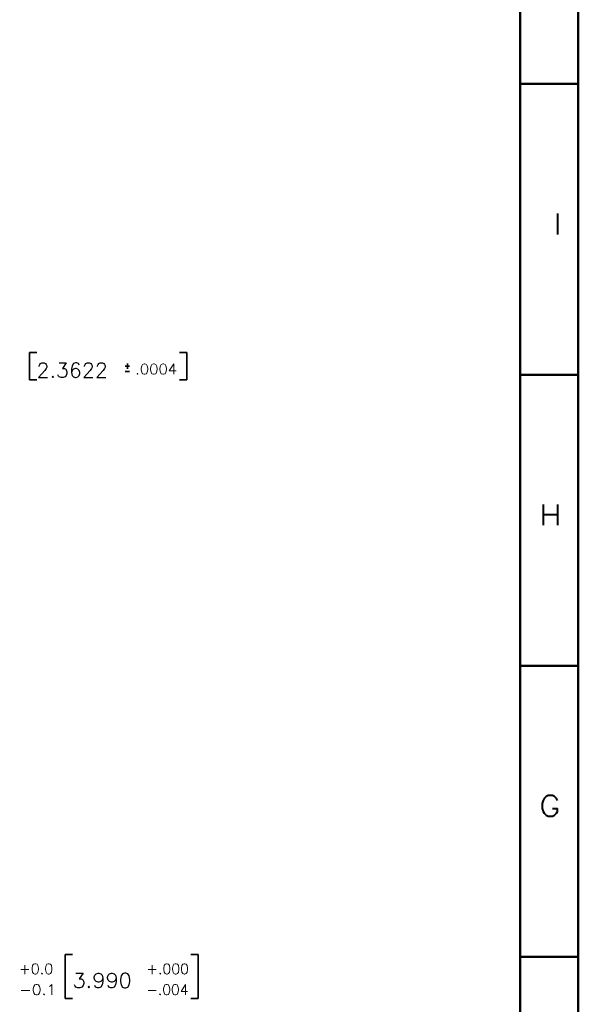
# Model space of a CAD drawing. Header units: millimetres. Extents: x 0 to 1189, y 0 to 841.
# Tile 27 of 28: x 1055 to 1189, y 409 to 645. Entities that reach past the tile are written whole.
import ezdxf

# ---------------------------------------------------------------- set-up
doc = ezdxf.new("R2010")
doc.units = ezdxf.units.MM
doc.layers.add('1', color=7, linetype='Continuous')
doc.styles.add('pwfont', font='simplex.shx')

msp = doc.modelspace()

# ---------------------------------------------------------------- linework, layer by layer
at = {"layer": '1', "color": 7, "linetype": 'Continuous', "lineweight": 50}
for p, q in [((1189, 0), (1189, 841)), ((1175, 14), (1175, 827)), ((1175, 630), (1189, 630)), ((1175, 560), (1189, 560)), ((1175, 490), (1189, 490)), ((1175, 420), (1189, 420))]:
    msp.add_line(p, q, dxfattribs=at)
at = {"layer": '1', "color": 7, "linetype": 'Continuous', "lineweight": 35}
for p, q in [((1056.86, 565.34), (1056.86, 558.78)), ((1058.61, 565.34), (1056.86, 565.34)), ((1094.72, 565.34), (1092.97, 565.34)), ((1094.72, 558.78), (1094.72, 565.34)), ((1080.94, 562.06), (1079.94, 562.06)), ((1080.44, 562.69), (1080.44, 561.44)), ((1079.94, 560.81), (1080.94, 560.81)), ((1056.86, 558.78), (1058.61, 558.78)), ((1092.97, 558.78), (1094.72, 558.78)), ((1065.5, 420.55), (1065.5, 409.98)), ((1067.25, 420.55), (1065.5, 420.55)), ((1097.46, 420.55), (1095.71, 420.55)), ((1097.46, 409.98), (1097.46, 420.55)), ((1065.5, 409.98), (1067.25, 409.98)), ((1095.71, 409.98), (1097.46, 409.98))]:
    msp.add_line(p, q, dxfattribs=at)

# ---------------------------------------------------------------- texts
at = {"layer": '1', "color": 3, "linetype": 'Continuous', "lineweight": 13, "char_height": 5, "attachment_point": 7, "line_spacing_factor": 0.903614, "style": 'pwfont'}
for s, insert in [('\\W5.2500;I', (1179.51, 593.78)), ('\\W1.1667;H', (1179.51, 523.78)), ('\\W1.1667;G', (1179.51, 453.78))]:
    msp.add_mtext(s, dxfattribs=dict(at, insert=insert))
at = {"layer": '1', "color": 7, "linetype": 'Continuous', "lineweight": 13, "attachment_point": 7, "line_spacing_factor": 0.903614, "style": 'pwfont'}
for s, insert, char_height in [('\\W1.0396;2.3622', (1058.57, 559.34), 3.5), ('\\W1.0478;.0004', (1082.32, 560.12), 2.5), ('\\W1.0068;+0.0', (1054.38, 415.82), 2.5), ('\\W0.9914;+.000', (1085.06, 415.82), 2.5), ('\\W1.0598;3.990', (1067.22, 412.54), 3.5), ('\\W1.0970;-0.1', (1054.38, 410.82), 2.5), ('\\W0.9809;-.004', (1085.06, 410.82), 2.5)]:
    msp.add_mtext(s, dxfattribs=dict(at, insert=insert, char_height=char_height))

doc.saveas('drawing.dxf')
